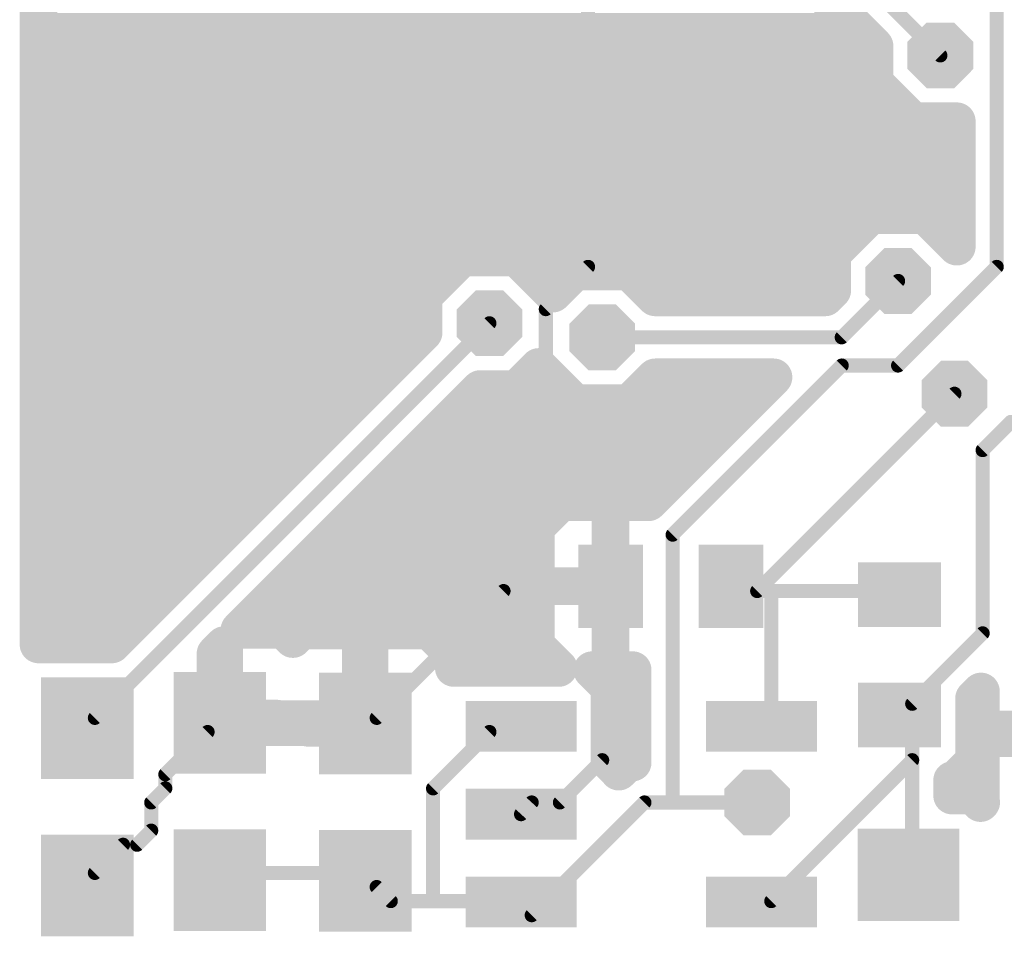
# Model space of a CAD drawing. Extents: x 0.3 to 47.5, y 0.3 to 27.7.
# Tile 1 of 12: x 0.3 to 10.9, y 0.4 to 10.3. Entities that reach past the tile are written whole.
import ezdxf

# ---------------------------------------------------------------- set-up
doc = ezdxf.new("R2010")
doc.units = 0
doc.layers.add('16', color=174, linetype='CONTINUOUS')
doc.layers.add('18', color=94, linetype='CONTINUOUS')

# ---------------------------------------------------------------- blocks, each defined once
blk = doc.blocks.new('RECT')
blk.add_solid([(-0.5, -0.5), (0.5, -0.5), (-0.5, 0.5), (0.5, 0.5)])
blk = doc.blocks.new('OCTAGONV')
at = {"const_width": 0.5}
blk.add_lwpolyline([(-0.25, -0.1036), (-0.25, 0.1036), (-0.1036, 0.25), (0.1036, 0.25), (0.25, 0.1036), (0.25, -0.1036), (0.1036, -0.25), (-0.1036, -0.25), (-0.25, -0.1036), (-0.25, 0.1036)], dxfattribs=at)

msp = doc.modelspace()

# ---------------------------------------------------------------- linework, layer by layer
at = {"layer": '16'}
for points, const_width in [([(6.4008, 7.62), (6.4008, 16.1544)], 0.1524), ([(10.2108, 9.906), (6.7056, 13.4112)], 0.1524), ([(6.4571, 13.0491), (9.4996, 10.0065)], 0.4064), ([(10.8204, 7.62), (10.8204, 11.43)], 0.1524), ([(0.4571, 3.5371), (0.4571, 10.5428)], 0.4064), ([(0.4571, 10.16), (9.3461, 10.16)], 0.4064), ([(9.4996, 10.0065), (9.4996, 9.6114)], 0.4064), ([(0.4571, 9.7536), (9.4996, 9.7536)], 0.4064), ([(9.4996, 9.6114), (9.9162, 9.1948)], 0.4064), ([(0.4571, 9.3472), (9.7638, 9.3472)], 0.4064), ([(9.9162, 9.1948), (10.3886, 9.1948)], 0.4064), ([(10.3886, 9.1948), (10.3886, 7.8381)], 0.4064), ([(0.4571, 8.9408), (10.3886, 8.9408)], 0.4064), ([(0.4571, 8.5344), (10.3886, 8.5344)], 0.4064), ([(0.4571, 8.128), (9.4083, 8.128)], 0.4064), ([(9.459, 8.1787), (9.0424, 7.7621)], 0.4064), ([(10.0481, 8.1787), (9.459, 8.1787)], 0.4064), ([(10.3886, 7.8381), (10.0481, 8.1787)], 0.4064), ([(10.0988, 8.128), (10.3886, 8.128)], 0.4064), ([(0.4571, 7.7216), (9.0424, 7.7216)], 0.4064), ([(5.0394, 7.7215), (4.6228, 7.3049)], 0.4064), ([(5.6285, 7.7215), (5.0394, 7.7215)], 0.4064), ([(6.0197, 7.3302), (5.6285, 7.7215)], 0.4064), ([(9.0424, 7.7621), (9.0424, 7.367)], 0.4064), ([(6.2586, 7.5691), (6.0197, 7.3302)], 0.4064), ([(5.9436, 7.1628), (6.4008, 7.62)], 0.1524), ([(6.8477, 7.5691), (6.2586, 7.5691)], 0.4064), ([(7.1271, 7.2897), (6.8477, 7.5691)], 0.4064), ([(9.7536, 6.5532), (10.8204, 7.62)], 0.1524), ([(9.0424, 7.367), (8.9651, 7.2897)], 0.4064), ([(0.4571, 7.3152), (4.6331, 7.3152)], 0.4064), ([(4.6228, 7.3049), (4.6228, 6.9098)], 0.4064), ([(7.1016, 7.3152), (8.9906, 7.3152)], 0.4064), ([(8.9651, 7.2897), (7.1271, 7.2897)], 0.4064), ([(9.144, 6.858), (9.7536, 7.4676)], 0.1524), ([(5.9436, 4.1148), (5.9436, 7.1628)], 0.1524), ([(0.4571, 6.9088), (4.6218, 6.9088)], 0.4064), ([(1.0668, 2.7432), (5.334, 7.0104)], 0.1524), ([(4.6228, 6.9098), (1.2501, 3.5371)], 0.4064), ([(6.5532, 6.858), (9.144, 6.858)], 0.1524), ([(5.6285, 6.2992), (5.8673, 6.5381)], 0.4064), ([(5.8673, 6.5381), (6.2586, 6.1468)], 0.4064), ([(0.4571, 6.5024), (4.2154, 6.5024)], 0.4064), ([(5.8316, 6.5024), (5.903, 6.5024)], 0.4064), ([(6.8477, 6.1468), (7.1271, 6.4262)], 0.4064), ([(8.4065, 6.4262), (7.0542, 5.074)], 0.4064), ([(7.1271, 6.4262), (8.4065, 6.4262)], 0.4064), ([(7.3152, 4.7244), (9.144, 6.5532)], 0.1524), ([(9.144, 6.5532), (9.7536, 6.5532)], 0.1524), ([(2.6303, 3.6962), (5.2334, 6.2992)], 0.4064), ([(5.2334, 6.2992), (5.6285, 6.2992)], 0.4064), ([(0.4571, 6.096), (3.809, 6.096)], 0.4064), ([(5.0301, 6.096), (8.0763, 6.096)], 0.4064), ([(6.2586, 6.1468), (6.8477, 6.1468)], 0.4064), ([(8.2296, 4.1148), (10.3632, 6.2484)], 0.1524), ([(10.668, 5.6388), (10.9728, 5.9436)], 0.1524), ([(10.9728, 5.9436), (11.2776, 5.9436)], 0.1524), ([(0.4571, 5.6896), (3.4026, 5.6896)], 0.4064), ([(4.6237, 5.6896), (7.6699, 5.6896)], 0.4064), ([(10.668, 3.6576), (10.668, 5.6388)], 0.1524), ([(0.4571, 5.2832), (2.9962, 5.2832)], 0.4064), ([(4.2173, 5.2832), (7.2635, 5.2832)], 0.4064), ([(6.1056, 5.074), (5.8378, 4.8062)], 0.4064), ([(6.6444, 5.074), (6.1056, 5.074)], 0.4064), ([(6.6444, 4.1679), (6.6444, 5.074)], 0.4064), ([(6.6454, 5.074), (6.6454, 4.1679)], 0.4064), ([(7.0542, 5.074), (6.6454, 5.074)], 0.4064), ([(0.4571, 4.8768), (2.5898, 4.8768)], 0.4064), ([(3.8109, 4.8768), (5.9084, 4.8768)], 0.4064), ([(5.8378, 4.8062), (5.8378, 4.1673)], 0.4064), ([(6.6444, 4.8768), (6.6454, 4.8768)], 0.4064), ([(7.3152, 1.8288), (7.3152, 4.7244)], 0.1524), ([(0.4571, 4.4704), (2.1834, 4.4704)], 0.4064), ([(3.4045, 4.4704), (5.8378, 4.4704)], 0.4064), ([(6.6444, 4.4704), (6.6454, 4.4704)], 0.4064), ([(5.8378, 4.1673), (6.6439, 4.1673)], 0.4064), ([(6.6439, 4.1663), (5.8378, 4.1663)], 0.4064), ([(5.8378, 4.1663), (5.8378, 3.5275)], 0.4064), ([(6.6439, 4.1673), (6.6439, 4.1663)], 0.4064), ([(6.6454, 4.1679), (6.6444, 4.1679)], 0.4064), ([(6.6444, 3.2597), (6.6444, 4.1658)], 0.4064), ([(6.6444, 4.1658), (6.6454, 4.1658)], 0.4064), ([(6.6454, 4.1658), (6.6454, 3.2597)], 0.4064), ([(0.4571, 4.064), (1.777, 4.064)], 0.4064), ([(2.9981, 4.064), (5.8378, 4.064)], 0.4064), ([(6.6444, 4.064), (6.6454, 4.064)], 0.4064), ([(4.1148, 2.7432), (5.4864, 4.1148)], 0.1524), ([(5.4864, 4.1148), (5.6388, 4.1148)], 0.1524), ([(5.6388, 4.1148), (5.9436, 4.1148)], 0.1524), ([(5.9436, 4.1148), (6.5532, 4.1148)], 0.1524), ([(6.5532, 4.1148), (6.645, 4.1669)], 0.1524), ([(6.5532, 4.1148), (6.5532, 2.286)], 0.1524), ([(7.945, 4.1669), (8.0772, 4.1148)], 0.1524), ([(7.945, 4.1669), (8.2296, 4.1148)], 0.1524), ([(8.0772, 4.1148), (8.2296, 4.1148)], 0.1524), ([(8.2296, 4.1148), (8.382, 4.1148)], 0.1524), ([(8.382, 4.1148), (9.7536, 4.1148)], 0.1524), ([(8.382, 4.1148), (8.382, 2.7432)], 0.1524), ([(9.7536, 4.1148), (9.7692, 4.0757)], 0.1524), ([(0.4571, 3.6576), (1.3706, 3.6576)], 0.4064), ([(3.1075, 3.6962), (2.6303, 3.6962)], 0.4064), ([(3.2083, 3.5953), (3.1075, 3.6962)], 0.4064), ([(3.1461, 3.6576), (3.2706, 3.6576)], 0.4064), ([(3.3021, 3.6892), (3.2083, 3.5953)], 0.4064), ([(3.9445, 3.6892), (3.3021, 3.6892)], 0.4064), ([(3.9445, 2.7295), (3.9445, 3.6892)], 0.4064), ([(3.9445, 3.6576), (4.0383, 3.6576)], 0.4064), ([(4.6808, 3.6892), (4.0383, 3.6892)], 0.4064), ([(4.0383, 3.6892), (4.0383, 2.7295)], 0.4064), ([(4.9486, 3.4214), (4.6808, 3.6892)], 0.4064), ([(4.7124, 3.6576), (5.8378, 3.6576)], 0.4064), ([(6.6444, 3.6576), (6.6454, 3.6576)], 0.4064), ([(1.2501, 3.5371), (0.4571, 3.5371)], 0.4064), ([(2.3712, 3.437), (2.465, 3.5309)], 0.4064), ([(2.465, 3.5309), (2.465, 2.7365)], 0.4064), ([(5.8378, 3.5275), (6.0828, 3.2826)], 0.4064), ([(9.906, 2.8956), (10.668, 3.6576)], 0.1524), ([(2.3712, 2.7365), (2.3712, 3.437)], 0.4064), ([(4.9486, 3.2826), (4.9486, 3.4214)], 0.4064), ([(2.3712, 3.2512), (2.465, 3.2512)], 0.4064), ([(3.9445, 3.2512), (4.0383, 3.2512)], 0.4064), ([(6.0828, 3.2826), (4.9486, 3.2826)], 0.4064), ([(6.6311, 3.0744), (6.4457, 3.2597)], 0.4064), ([(6.4457, 3.2597), (6.6444, 3.2597)], 0.4064), ([(6.4543, 3.2512), (6.8834, 3.2512)], 0.4064), ([(6.6454, 3.2597), (6.8834, 3.2597)], 0.4064), ([(6.8834, 3.2597), (6.8834, 2.2605)], 0.4064), ([(6.6311, 2.268), (6.6311, 3.0744)], 0.4064), ([(10.5747, 2.9538), (10.65, 3.0291)], 0.4064), ([(10.65, 3.0291), (10.65, 2.619)], 0.4064), ([(10.5747, 2.2783), (10.5747, 2.9538)], 0.4064), ([(2.3712, 2.8448), (2.465, 2.8448)], 0.4064), ([(3.9445, 2.8448), (4.0383, 2.8448)], 0.4064), ([(6.6311, 2.8448), (6.8834, 2.8448)], 0.4064), ([(10.5747, 2.8448), (10.65, 2.8448)], 0.4064), ([(2.465, 2.7365), (2.3712, 2.7365)], 0.4064), ([(2.4656, 2.6421), (2.4656, 2.7359)], 0.4064), ([(2.4656, 2.7359), (3.0343, 2.7359)], 0.4064), ([(3.0343, 2.7359), (3.0343, 2.7289)], 0.4064), ([(3.0343, 2.7289), (3.944, 2.7289)], 0.4064), ([(3.944, 2.7289), (3.944, 2.6351)], 0.4064), ([(4.0383, 2.7295), (3.9445, 2.7295)], 0.4064), ([(9.7692, 2.7757), (9.906, 2.8956)], 0.1524), ([(0.9852, 2.6316), (1.0668, 2.7432)], 0.1524), ([(3.3753, 2.6421), (2.4656, 2.6421)], 0.4064), ([(2.4182, 2.6891), (2.4384, 2.7432)], 0.1524), ([(2.4384, 2.7432), (3.9624, 2.7432)], 0.1524), ([(3.3753, 2.6351), (3.3753, 2.6421)], 0.4064), ([(3.944, 2.6351), (3.3753, 2.6351)], 0.4064), ([(3.9624, 2.7432), (3.9915, 2.6821)], 0.1524), ([(3.9915, 2.6821), (4.1148, 2.7432)], 0.1524), ([(8.382, 2.7432), (8.2758, 2.6521)], 0.1524), ([(9.906, 2.7432), (9.7692, 2.7757)], 0.1524), ([(9.906, 2.286), (9.906, 2.7432)], 0.1524), ([(10.65, 2.619), (11.5597, 2.619)], 0.4064), ([(1.8288, 2.1336), (2.286, 2.5908)], 0.1524), ([(2.286, 2.5908), (2.4182, 2.6891)], 0.1524), ([(4.7244, 1.9812), (5.334, 2.5908)], 0.1524), ([(5.334, 2.5908), (5.6388, 2.5908)], 0.1524), ([(5.6388, 2.5908), (5.6756, 2.6521)], 0.1524), ([(11.5597, 2.5252), (10.65, 2.5252)], 0.4064), ([(10.65, 2.5252), (10.65, 1.8328)], 0.4064), ([(6.6311, 2.4384), (6.8834, 2.4384)], 0.4064), ([(10.5747, 2.4384), (10.65, 2.4384)], 0.4064), ([(6.7327, 2.1664), (6.6311, 2.268)], 0.4064), ([(6.8315, 2.2605), (6.7327, 2.1616)], 0.4064), ([(6.8834, 2.2605), (6.8315, 2.2605)], 0.4064), ([(10.3665, 2.0701), (10.5747, 2.2783)], 0.4064), ([(6.5532, 2.286), (6.096, 1.8288)], 0.1524), ([(6.7327, 2.1616), (6.7327, 2.1664)], 0.4064), ([(9.906, 2.286), (8.382, 0.762)], 0.1524), ([(9.906, 1.0668), (9.906, 2.286)], 0.1524), ([(10.3377, 1.9027), (10.3377, 2.0701)], 0.4064), ([(10.3377, 2.0701), (10.3665, 2.0701)], 0.4064), ([(1.8288, 1.9812), (1.8288, 2.1336)], 0.1524), ([(10.3377, 2.032), (10.65, 2.032)], 0.4064), ([(1.6764, 1.8288), (1.8288, 1.9812)], 0.1524), ([(4.7244, 0.762), (4.7244, 1.9812)], 0.1524), ([(10.5636, 1.9027), (10.3377, 1.9027)], 0.4064), ([(10.6444, 1.8218), (10.5636, 1.9027)], 0.4064), ([(10.6528, 1.8301), (10.6444, 1.8218)], 0.4064), ([(10.65, 1.8328), (10.6528, 1.8301)], 0.4064), ([(1.6764, 1.524), (1.6764, 1.8288)], 0.1524), ([(5.7912, 1.8288), (5.6756, 1.7021)], 0.1524), ([(6.096, 1.8288), (5.7912, 1.8288)], 0.1524), ([(5.7912, 0.6096), (7.0104, 1.8288)], 0.1524), ([(7.0104, 1.8288), (7.3152, 1.8288)], 0.1524), ([(7.3152, 1.8288), (8.2296, 1.8288)], 0.1524), ([(1.524, 1.3716), (1.6764, 1.524)], 0.1524), ([(1.0668, 1.0668), (1.3716, 1.3716)], 0.1524), ([(1.3716, 1.3716), (1.524, 1.3716)], 0.1524), ([(0.9852, 0.9316), (1.0668, 1.0668)], 0.1524), ([(2.4182, 0.9891), (2.4384, 1.0668)], 0.1524), ([(2.4384, 1.0668), (3.9624, 1.0668)], 0.1524), ([(3.9624, 1.0668), (3.9915, 0.9821)], 0.1524), ([(9.8663, 1.0472), (9.906, 1.0668)], 0.1524), ([(3.9915, 0.9821), (4.1148, 0.9144)], 0.1524), ([(4.1148, 0.9144), (4.2672, 0.762)], 0.1524), ([(4.2672, 0.762), (4.7244, 0.762)], 0.1524), ([(4.7244, 0.762), (5.6388, 0.762)], 0.1524), ([(5.6388, 0.762), (5.6756, 0.7521)], 0.1524), ([(5.6756, 0.7521), (5.7912, 0.6096)], 0.1524), ([(8.382, 0.762), (8.2758, 0.7521)], 0.1524)]:
    msp.add_lwpolyline(points, dxfattribs=dict(at, const_width=const_width))
for points, const_width in [([(0.4571, 10.2616, 1), (0.4571, 10.0584)], 0.2032), ([(9.3461, 10.0584, 1), (9.3461, 10.2616)], 0.2032), ([(9.6012, 10.0065, 1), (9.398, 10.0065)], 0.2032), ([(9.4278, 9.9347, 1), (9.5714, 10.0783)], 0.2032), ([(0.4571, 9.8552, 1), (0.4571, 9.652)], 0.2032), ([(9.4996, 9.652, 1), (9.4996, 9.8552)], 0.2032), ([(10.1839, 9.8791, 1), (10.2377, 9.9329)], 0.0762), ([(9.5714, 9.6832, 1), (9.4278, 9.5396)], 0.2032), ([(9.398, 9.6114, 1), (9.6012, 9.6114)], 0.2032), ([(0.4571, 9.4488, 1), (0.4571, 9.2456)], 0.2032), ([(9.7638, 9.2456, 1), (9.7638, 9.4488)], 0.2032), ([(9.9162, 9.2964, 1), (9.9162, 9.0932)], 0.2032), ([(10.4902, 9.1948, 1), (10.287, 9.1948)], 0.2032), ([(10.3886, 9.0932, 1), (10.3886, 9.2964)], 0.2032), ([(9.8444, 9.123, 1), (9.988, 9.2666)], 0.2032), ([(0.4571, 9.0424, 1), (0.4571, 8.8392)], 0.2032), ([(10.3886, 8.8392, 1), (10.3886, 9.0424)], 0.2032), ([(0.4571, 8.636, 1), (0.4571, 8.4328)], 0.2032), ([(10.3886, 8.4328, 1), (10.3886, 8.636)], 0.2032), ([(0.4571, 8.2296, 1), (0.4571, 8.0264)], 0.2032), ([(9.459, 8.2803, 1), (9.459, 8.0771)], 0.2032), ([(9.5308, 8.1069, 1), (9.3872, 8.2505)], 0.2032), ([(9.4083, 8.0264, 1), (9.4083, 8.2296)], 0.2032), ([(10.12, 8.2505, 1), (9.9762, 8.1069)], 0.2032), ([(10.0988, 8.2296, 1), (10.0988, 8.0264)], 0.2032), ([(10.0481, 8.0771, 1), (10.0481, 8.2803)], 0.2032), ([(10.3886, 8.0264, 1), (10.3886, 8.2296)], 0.2032), ([(10.3167, 7.7663, 1), (10.4605, 7.9099)], 0.2032), ([(0.4571, 7.8232, 1), (0.4571, 7.62)], 0.2032), ([(5.0394, 7.8231, 1), (5.0394, 7.6199)], 0.2032), ([(5.1112, 7.6497, 1), (4.9676, 7.7933)], 0.2032), ([(5.7004, 7.7933, 1), (5.5566, 7.6497)], 0.2032), ([(5.6285, 7.6199, 1), (5.6285, 7.8231)], 0.2032), ([(9.144, 7.7621, 1), (8.9408, 7.7621)], 0.2032), ([(8.9706, 7.8339, 1), (9.1142, 7.6903)], 0.2032), ([(9.0424, 7.62, 1), (9.0424, 7.8232)], 0.2032), ([(10.287, 7.8381, 1), (10.4902, 7.8381)], 0.2032), ([(6.2586, 7.6707, 1), (6.2586, 7.4675)], 0.2032), ([(6.3304, 7.4973, 1), (6.1868, 7.6409)], 0.2032), ([(6.4277, 7.5931, 1), (6.3739, 7.6469)], 0.0762), ([(6.9195, 7.6409, 1), (6.7759, 7.4973)], 0.2032), ([(6.8477, 7.4675, 1), (6.8477, 7.6707)], 0.2032), ([(10.8473, 7.5931, 1), (10.7935, 7.6469)], 0.0762), ([(6.3627, 7.62, 1), (6.4389, 7.62)], 0.0762), ([(9.1142, 7.2952, 1), (8.9706, 7.4388)], 0.2032), ([(10.7823, 7.62, 1), (10.8585, 7.62)], 0.0762), ([(0.4571, 7.4168, 1), (0.4571, 7.2136)], 0.2032), ([(4.7244, 7.3049, 1), (4.5212, 7.3049)], 0.2032), ([(4.551, 7.3767, 1), (4.6946, 7.2331)], 0.2032), ([(4.6331, 7.2136, 1), (4.6331, 7.4168)], 0.2032), ([(5.9479, 7.402, 1), (6.0915, 7.2584)], 0.2032), ([(5.9478, 7.2584, 1), (6.0916, 7.402)], 0.2032), ([(7.1016, 7.4168, 1), (7.1016, 7.2136)], 0.2032), ([(7.1271, 7.3913, 1), (7.1271, 7.1881)], 0.2032), ([(7.0553, 7.2179, 1), (7.1989, 7.3615)], 0.2032), ([(8.8933, 7.3615, 1), (9.0369, 7.2179)], 0.2032), ([(8.9408, 7.367, 1), (9.144, 7.367)], 0.2032), ([(8.9651, 7.1881, 1), (8.9651, 7.3913)], 0.2032), ([(8.9906, 7.2136, 1), (8.9906, 7.4168)], 0.2032), ([(9.7805, 7.4407, 1), (9.7267, 7.4945)], 0.0762), ([(5.9817, 7.1628, 1), (5.9055, 7.1628)], 0.0762), ([(5.9167, 7.1897, 1), (5.9705, 7.1359)], 0.0762), ([(0.4571, 7.0104, 1), (0.4571, 6.8072)], 0.2032), ([(4.6946, 6.838, 1), (4.551, 6.9816)], 0.2032), ([(4.6218, 6.8072, 1), (4.6218, 7.0104)], 0.2032), ([(5.3609, 6.9835, 1), (5.3071, 7.0373)], 0.0762), ([(4.5212, 6.9098, 1), (4.7244, 6.9098)], 0.2032), ([(6.5532, 6.8961, 1), (6.5532, 6.8199)], 0.0762), ([(9.1171, 6.8849, 1), (9.1709, 6.8311)], 0.0762), ([(9.144, 6.8199, 1), (9.144, 6.8961)], 0.0762), ([(5.9391, 6.6099, 1), (5.7955, 6.4663)], 0.2032), ([(5.9392, 6.4663, 1), (5.7954, 6.6099)], 0.2032), ([(0.4571, 6.604, 1), (0.4571, 6.4008)], 0.2032), ([(4.2154, 6.4008, 1), (4.2154, 6.604)], 0.2032), ([(5.8316, 6.604, 1), (5.8316, 6.4008)], 0.2032), ([(5.903, 6.4008, 1), (5.903, 6.604)], 0.2032), ([(7.1271, 6.5278, 1), (7.1271, 6.3246)], 0.2032), ([(7.1989, 6.3544, 1), (7.0553, 6.498)], 0.2032), ([(8.4783, 6.3544, 1), (8.3347, 6.498)], 0.2032), ([(8.4065, 6.3246, 1), (8.4065, 6.5278)], 0.2032), ([(9.144, 6.5913, 1), (9.144, 6.5151)], 0.0762), ([(9.1709, 6.5263, 1), (9.1171, 6.5801)], 0.0762), ([(9.7267, 6.5801, 1), (9.7805, 6.5263)], 0.0762), ([(9.7536, 6.5151, 1), (9.7536, 6.5913)], 0.0762), ([(5.2334, 6.4008, 1), (5.2334, 6.1976)], 0.2032), ([(5.3052, 6.2274, 1), (5.1616, 6.371)], 0.2032), ([(5.6285, 6.1976, 1), (5.6285, 6.4008)], 0.2032), ([(5.5566, 6.371, 1), (5.7004, 6.2274)], 0.2032), ([(0.4571, 6.1976, 1), (0.4571, 5.9944)], 0.2032), ([(3.809, 5.9944, 1), (3.809, 6.1976)], 0.2032), ([(5.0301, 6.1976, 1), (5.0301, 5.9944)], 0.2032), ([(6.2586, 6.2484, 1), (6.2586, 6.0452)], 0.2032), ([(6.1868, 6.075, 1), (6.3304, 6.2186)], 0.2032), ([(6.7759, 6.2186, 1), (6.9195, 6.075)], 0.2032), ([(6.8477, 6.0452, 1), (6.8477, 6.2484)], 0.2032), ([(8.0763, 5.9944, 1), (8.0763, 6.1976)], 0.2032), ([(10.3901, 6.2215, 1), (10.3363, 6.2753)], 0.0762), ([(10.9728, 5.9817, 1), (10.9728, 5.9055)], 0.0762), ([(0.4571, 5.7912, 1), (0.4571, 5.588)], 0.2032), ([(3.4026, 5.588, 1), (3.4026, 5.7912)], 0.2032), ([(4.6237, 5.7912, 1), (4.6237, 5.588)], 0.2032), ([(7.6699, 5.588, 1), (7.6699, 5.7912)], 0.2032), ([(10.7061, 5.6388, 1), (10.6299, 5.6388)], 0.0762), ([(10.6411, 5.6657, 1), (10.6949, 5.6119)], 0.0762), ([(0.4571, 5.3848, 1), (0.4571, 5.1816)], 0.2032), ([(2.9962, 5.1816, 1), (2.9962, 5.3848)], 0.2032), ([(4.2173, 5.3848, 1), (4.2173, 5.1816)], 0.2032), ([(7.2635, 5.1816, 1), (7.2635, 5.3848)], 0.2032), ([(6.1056, 5.1756, 1), (6.1056, 4.9724)], 0.2032), ([(6.1774, 5.0022, 1), (6.0338, 5.1458)], 0.2032), ([(6.746, 5.074, 1), (6.5428, 5.074)], 0.2032), ([(6.747, 5.074, 1), (6.5438, 5.074)], 0.2032), ([(6.6454, 5.1756, 1), (6.6454, 4.9724)], 0.2032), ([(6.6444, 4.9724, 1), (6.6444, 5.1756)], 0.2032), ([(6.9824, 5.1458, 1), (7.126, 5.0022)], 0.2032), ([(7.0542, 4.9724, 1), (7.0542, 5.1756)], 0.2032), ([(0.4571, 4.9784, 1), (0.4571, 4.7752)], 0.2032), ([(2.5898, 4.7752, 1), (2.5898, 4.9784)], 0.2032), ([(3.8109, 4.9784, 1), (3.8109, 4.7752)], 0.2032), ([(5.9394, 4.8062, 1), (5.7362, 4.8062)], 0.2032), ([(5.9084, 4.7752, 1), (5.9084, 4.9784)], 0.2032), ([(6.6444, 4.9784, 1), (6.6444, 4.7752)], 0.2032), ([(6.6454, 4.7752, 1), (6.6454, 4.9784)], 0.2032), ([(5.766, 4.878, 1), (5.9096, 4.7344)], 0.2032), ([(7.3533, 4.7244, 1), (7.2771, 4.7244)], 0.0762), ([(7.2883, 4.7513, 1), (7.3421, 4.6975)], 0.0762), ([(0.4571, 4.572, 1), (0.4571, 4.3688)], 0.2032), ([(2.1834, 4.3688, 1), (2.1834, 4.572)], 0.2032), ([(3.4045, 4.572, 1), (3.4045, 4.3688)], 0.2032), ([(5.8378, 4.3688, 1), (5.8378, 4.572)], 0.2032), ([(6.6444, 4.572, 1), (6.6444, 4.3688)], 0.2032), ([(6.6454, 4.3688, 1), (6.6454, 4.572)], 0.2032), ([(5.8378, 4.2689, 1), (5.8378, 4.0657)], 0.2032), ([(5.8378, 4.2679, 1), (5.8378, 4.0647)], 0.2032), ([(5.9394, 4.1663, 1), (5.7362, 4.1663)], 0.2032), ([(6.7455, 4.1673, 1), (6.5423, 4.1673)], 0.2032), ([(6.6444, 4.2695, 1), (6.6444, 4.0663)], 0.2032), ([(6.746, 4.1658, 1), (6.5428, 4.1658)], 0.2032), ([(6.6444, 4.2674, 1), (6.6444, 4.0642)], 0.2032), ([(6.747, 4.1658, 1), (6.5438, 4.1658)], 0.2032), ([(6.6439, 4.0657, 1), (6.6439, 4.2689)], 0.2032), ([(6.6439, 4.0647, 1), (6.6439, 4.2679)], 0.2032), ([(6.6454, 4.0663, 1), (6.6454, 4.2695)], 0.2032), ([(6.6454, 4.0642, 1), (6.6454, 4.2674)], 0.2032), ([(0.4571, 4.1656, 1), (0.4571, 3.9624)], 0.2032), ([(1.777, 3.9624, 1), (1.777, 4.1656)], 0.2032), ([(2.9981, 4.1656, 1), (2.9981, 3.9624)], 0.2032), ([(5.7362, 4.1673, 1), (5.9394, 4.1673)], 0.2032), ([(5.8378, 3.9624, 1), (5.8378, 4.1656)], 0.2032), ([(6.5423, 4.1663, 1), (6.7455, 4.1663)], 0.2032), ([(6.5428, 4.1679, 1), (6.746, 4.1679)], 0.2032), ([(6.6444, 4.1656, 1), (6.6444, 3.9624)], 0.2032), ([(6.5438, 4.1679, 1), (6.747, 4.1679)], 0.2032), ([(6.6454, 3.9624, 1), (6.6454, 4.1656)], 0.2032), ([(5.4864, 4.1529, 1), (5.4864, 4.0767)], 0.0762), ([(5.5133, 4.0879, 1), (5.4595, 4.1417)], 0.0762), ([(5.6388, 4.1529, 1), (5.6388, 4.0767)], 0.0762), ([(5.6388, 4.0767, 1), (5.6388, 4.1529)], 0.0762), ([(5.9436, 4.1529, 1), (5.9436, 4.0767)], 0.0762), ([(5.9055, 4.1148, 1), (5.9817, 4.1148)], 0.0762), ([(5.9436, 4.0767, 1), (5.9436, 4.1529)], 0.0762), ([(6.5913, 4.1148, 1), (6.5151, 4.1148)], 0.0762), ([(6.5344, 4.1479, 1), (6.572, 4.0817)], 0.0762), ([(6.5532, 4.0767, 1), (6.5532, 4.1529)], 0.0762), ([(6.6638, 4.1338, 1), (6.6262, 4.2)], 0.0762), ([(7.959, 4.2023, 1), (7.931, 4.1315)], 0.0762), ([(7.9519, 4.2044, 1), (7.9381, 4.1294)], 0.0762), ([(8.0772, 4.1529, 1), (8.0772, 4.0767)], 0.0762), ([(8.0632, 4.0794, 1), (8.0912, 4.1502)], 0.0762), ([(8.2296, 4.1529, 1), (8.2296, 4.0767)], 0.0762), ([(8.2027, 4.1417, 1), (8.2565, 4.0879)], 0.0762), ([(8.2227, 4.0773, 1), (8.2365, 4.1523)], 0.0762), ([(8.2296, 4.0767, 1), (8.2296, 4.1529)], 0.0762), ([(8.382, 4.1529, 1), (8.382, 4.0767)], 0.0762), ([(8.4201, 4.1148, 1), (8.3439, 4.1148)], 0.0762), ([(8.382, 4.0767, 1), (8.382, 4.1529)], 0.0762), ([(9.789, 4.1289, 1), (9.7182, 4.1007)], 0.0762), ([(9.7536, 4.0767, 1), (9.7536, 4.1529)], 0.0762), ([(9.7338, 4.0616, 1), (9.8046, 4.0898)], 0.0762), ([(0.4571, 3.7592, 1), (0.4571, 3.556)], 0.2032), ([(1.3706, 3.556, 1), (1.3706, 3.7592)], 0.2032), ([(2.6303, 3.7978, 1), (2.6303, 3.5946)], 0.2032), ([(2.5585, 3.768, 1), (2.7021, 3.6244)], 0.2032), ([(3.1794, 3.768, 1), (3.0356, 3.6244)], 0.2032), ([(3.1461, 3.7592, 1), (3.1461, 3.556)], 0.2032), ([(3.1075, 3.5946, 1), (3.1075, 3.7978)], 0.2032), ([(3.3021, 3.7908, 1), (3.3021, 3.5876)], 0.2032), ([(3.374, 3.6174, 1), (3.2302, 3.761)], 0.2032), ([(3.2706, 3.556, 1), (3.2706, 3.7592)], 0.2032), ([(4.0461, 3.6892, 1), (3.8429, 3.6892)], 0.2032), ([(3.9445, 3.7592, 1), (3.9445, 3.556)], 0.2032), ([(4.0383, 3.7908, 1), (4.0383, 3.5876)], 0.2032), ([(4.1399, 3.6892, 1), (3.9367, 3.6892)], 0.2032), ([(3.9445, 3.5876, 1), (3.9445, 3.7908)], 0.2032), ([(4.0383, 3.556, 1), (4.0383, 3.7592)], 0.2032), ([(4.7526, 3.761, 1), (4.609, 3.6174)], 0.2032), ([(4.7124, 3.7592, 1), (4.7124, 3.556)], 0.2032), ([(4.6808, 3.5876, 1), (4.6808, 3.7908)], 0.2032), ([(5.8378, 3.556, 1), (5.8378, 3.7592)], 0.2032), ([(6.6444, 3.7592, 1), (6.6444, 3.556)], 0.2032), ([(6.6454, 3.556, 1), (6.6454, 3.7592)], 0.2032), ([(0.4571, 3.6387, 1), (0.4571, 3.4355)], 0.2032), ([(1.2501, 3.4355, 1), (1.2501, 3.6387)], 0.2032), ([(2.5666, 3.5309, 1), (2.3634, 3.5309)], 0.2032), ([(2.5369, 3.4591, 1), (2.3931, 3.6027)], 0.2032), ([(3.1364, 3.6671, 1), (3.2802, 3.5235)], 0.2032), ([(3.1364, 3.5235, 1), (3.2802, 3.6671)], 0.2032), ([(5.9096, 3.5994, 1), (5.766, 3.4556)], 0.2032), ([(10.6949, 3.6307, 1), (10.6411, 3.6845)], 0.0762), ([(0.3555, 3.5371, 1), (0.5587, 3.5371)], 0.2032), ([(1.1783, 3.6089, 1), (1.3219, 3.4653)], 0.2032), ([(2.4728, 3.437, 1), (2.2696, 3.437)], 0.2032), ([(5.0502, 3.4214, 1), (4.847, 3.4214)], 0.2032), ([(5.7362, 3.5275, 1), (5.9394, 3.5275)], 0.2032), ([(10.6299, 3.6576, 1), (10.7061, 3.6576)], 0.0762), ([(2.2993, 3.5088, 1), (2.4431, 3.3652)], 0.2032), ([(4.8768, 3.3496, 1), (5.0204, 3.4932)], 0.2032), ([(2.3712, 3.3528, 1), (2.3712, 3.1496)], 0.2032), ([(2.465, 3.1496, 1), (2.465, 3.3528)], 0.2032), ([(3.9445, 3.3528, 1), (3.9445, 3.1496)], 0.2032), ([(4.0383, 3.1496, 1), (4.0383, 3.3528)], 0.2032), ([(4.9486, 3.3842, 1), (4.9486, 3.181)], 0.2032), ([(6.011, 3.2107, 1), (6.1546, 3.3545)], 0.2032), ([(6.0828, 3.181, 1), (6.0828, 3.3842)], 0.2032), ([(6.5175, 3.3316, 1), (6.3739, 3.1878)], 0.2032), ([(6.4457, 3.3613, 1), (6.4457, 3.1581)], 0.2032), ([(6.4543, 3.3528, 1), (6.4543, 3.1496)], 0.2032), ([(6.6454, 3.3613, 1), (6.6454, 3.1581)], 0.2032), ([(6.6444, 3.1581, 1), (6.6444, 3.3613)], 0.2032), ([(6.985, 3.2597, 1), (6.7818, 3.2597)], 0.2032), ([(6.8834, 3.1581, 1), (6.8834, 3.3613)], 0.2032), ([(6.8834, 3.1496, 1), (6.8834, 3.3528)], 0.2032), ([(4.847, 3.2826, 1), (5.0502, 3.2826)], 0.2032), ([(6.5428, 3.2597, 1), (6.746, 3.2597)], 0.2032), ([(6.5438, 3.2597, 1), (6.747, 3.2597)], 0.2032), ([(6.7327, 3.0744, 1), (6.5295, 3.0744)], 0.2032), ([(6.5593, 3.0025, 1), (6.7029, 3.1463)], 0.2032), ([(10.7516, 3.0291, 1), (10.5484, 3.0291)], 0.2032), ([(10.7218, 2.9573, 1), (10.5782, 3.1009)], 0.2032), ([(10.6763, 2.9538, 1), (10.4731, 2.9538)], 0.2032), ([(10.5029, 3.0256, 1), (10.6465, 2.882)], 0.2032), ([(2.3712, 2.9464, 1), (2.3712, 2.7432)], 0.2032), ([(2.465, 2.7432, 1), (2.465, 2.9464)], 0.2032), ([(3.9445, 2.9464, 1), (3.9445, 2.7432)], 0.2032), ([(4.0383, 2.7432, 1), (4.0383, 2.9464)], 0.2032), ([(6.6311, 2.9464, 1), (6.6311, 2.7432)], 0.2032), ([(6.8834, 2.7432, 1), (6.8834, 2.9464)], 0.2032), ([(10.5747, 2.9464, 1), (10.5747, 2.7432)], 0.2032), ([(10.65, 2.7432, 1), (10.65, 2.9464)], 0.2032), ([(2.3712, 2.8381, 1), (2.3712, 2.6349)], 0.2032), ([(2.5672, 2.7359, 1), (2.364, 2.7359)], 0.2032), ([(2.4656, 2.8375, 1), (2.4656, 2.6343)], 0.2032), ([(2.465, 2.6349, 1), (2.465, 2.8381)], 0.2032), ([(3.1359, 2.7359, 1), (2.9327, 2.7359)], 0.2032), ([(3.0343, 2.8305, 1), (3.0343, 2.6273)], 0.2032), ([(3.0343, 2.6343, 1), (3.0343, 2.8375)], 0.2032), ([(4.0456, 2.7289, 1), (3.8424, 2.7289)], 0.2032), ([(3.9445, 2.8311, 1), (3.9445, 2.6279)], 0.2032), ([(3.944, 2.6273, 1), (3.944, 2.8305)], 0.2032), ([(4.0383, 2.6279, 1), (4.0383, 2.8311)], 0.2032), ([(9.8791, 2.9225, 1), (9.9329, 2.8687)], 0.0762), ([(9.9311, 2.8669, 1), (9.8809, 2.9243)], 0.0762), ([(1.0399, 2.7701, 1), (1.0937, 2.7163)], 0.0762), ([(1.0976, 2.7207, 1), (1.036, 2.7657)], 0.0762), ([(2.2696, 2.7365, 1), (2.4728, 2.7365)], 0.2032), ([(2.3634, 2.7365, 1), (2.5666, 2.7365)], 0.2032), ([(2.4656, 2.7437, 1), (2.4656, 2.5405)], 0.2032), ([(2.4384, 2.7813, 1), (2.4384, 2.7051)], 0.0762), ([(2.4741, 2.7299, 1), (2.4027, 2.7565)], 0.0762), ([(2.9327, 2.7289, 1), (3.1359, 2.7289)], 0.2032), ([(3.4769, 2.6421, 1), (3.2737, 2.6421)], 0.2032), ([(3.3753, 2.7367, 1), (3.3753, 2.5335)], 0.2032), ([(3.3753, 2.5405, 1), (3.3753, 2.7437)], 0.2032), ([(3.8429, 2.7295, 1), (4.0461, 2.7295)], 0.2032), ([(3.9367, 2.7295, 1), (4.1399, 2.7295)], 0.2032), ([(3.944, 2.5335, 1), (3.944, 2.7367)], 0.2032), ([(3.9968, 2.7596, 1), (3.928, 2.7268)], 0.0762), ([(3.9624, 2.7051, 1), (3.9624, 2.7813)], 0.0762), ([(4.0879, 2.7701, 1), (4.1417, 2.7163)], 0.0762), ([(4.1317, 2.7091, 1), (4.0979, 2.7773)], 0.0762), ([(8.3439, 2.7432, 1), (8.4201, 2.7432)], 0.0762), ([(8.4068, 2.7143, 1), (8.3572, 2.7721)], 0.0762), ([(9.778, 2.8128, 1), (9.7604, 2.7386)], 0.0762), ([(9.7441, 2.8044, 1), (9.7943, 2.747)], 0.0762), ([(9.9441, 2.7432, 1), (9.8679, 2.7432)], 0.0762), ([(9.8972, 2.7061, 1), (9.9148, 2.7803)], 0.0762), ([(10.65, 2.7206, 1), (10.65, 2.5174)], 0.2032), ([(0.9544, 2.6541, 1), (1.016, 2.6091)], 0.0762), ([(2.3129, 2.5639, 1), (2.2591, 2.6177)], 0.0762), ([(2.364, 2.6421, 1), (2.5672, 2.6421)], 0.2032), ([(2.3825, 2.7024, 1), (2.4539, 2.6758)], 0.0762), ([(2.4409, 2.6585, 1), (2.3955, 2.7197)], 0.0762), ([(3.2737, 2.6351, 1), (3.4769, 2.6351)], 0.2032), ([(3.8424, 2.6351, 1), (4.0456, 2.6351)], 0.2032), ([(3.9746, 2.7162, 1), (4.0084, 2.648)], 0.0762), ([(3.9571, 2.6657, 1), (4.0259, 2.6985)], 0.0762), ([(5.334, 2.6289, 1), (5.334, 2.5527)], 0.0762), ([(5.3609, 2.5639, 1), (5.3071, 2.6177)], 0.0762), ([(5.6388, 2.5527, 1), (5.6388, 2.6289)], 0.0762), ([(5.7083, 2.6325, 1), (5.6429, 2.6717)], 0.0762), ([(8.251, 2.681, 1), (8.3006, 2.6232)], 0.0762), ([(10.65, 2.6268, 1), (10.65, 2.4236)], 0.2032), ([(10.7516, 2.5252, 1), (10.5484, 2.5252)], 0.2032), ([(10.5484, 2.619, 1), (10.7516, 2.619)], 0.2032), ([(2.2633, 2.6214, 1), (2.3087, 2.5602)], 0.0762), ([(5.6061, 2.6104, 1), (5.6715, 2.5712)], 0.0762), ([(6.6311, 2.54, 1), (6.6311, 2.3368)], 0.2032), ([(6.8834, 2.3368, 1), (6.8834, 2.54)], 0.2032), ([(10.5747, 2.54, 1), (10.5747, 2.3368)], 0.2032), ([(10.65, 2.3368, 1), (10.65, 2.54)], 0.2032), ([(6.7029, 2.3398, 1), (6.5593, 2.1962)], 0.2032), ([(6.8315, 2.3621, 1), (6.8315, 2.1589)], 0.2032), ([(6.9034, 2.1887, 1), (6.7596, 2.3323)], 0.2032), ([(6.8834, 2.1589, 1), (6.8834, 2.3621)], 0.2032), ([(10.6465, 2.2065, 1), (10.5029, 2.3501)], 0.2032), ([(6.5295, 2.268, 1), (6.7327, 2.268)], 0.2032), ([(6.5801, 2.2591, 1), (6.5263, 2.3129)], 0.0762), ([(6.8343, 2.1664, 1), (6.6311, 2.1664)], 0.2032), ([(6.7818, 2.2605, 1), (6.985, 2.2605)], 0.2032), ([(9.9441, 2.286, 1), (9.8679, 2.286)], 0.0762), ([(9.9329, 2.2591, 1), (9.8791, 2.3129)], 0.0762), ([(10.4731, 2.2783, 1), (10.6763, 2.2783)], 0.2032), ([(6.5151, 2.286, 1), (6.5913, 2.286)], 0.0762), ([(6.6608, 2.2334, 1), (6.8046, 2.0898)], 0.2032), ([(6.6311, 2.1616, 1), (6.8343, 2.1616)], 0.2032), ([(6.6609, 2.0946, 1), (6.8045, 2.2382)], 0.2032), ([(9.8679, 2.286, 1), (9.9441, 2.286)], 0.0762), ([(10.4393, 2.0701, 1), (10.2361, 2.0701)], 0.2032), ([(10.3377, 2.1717, 1), (10.3377, 1.9685)], 0.2032), ([(10.2947, 2.1419, 1), (10.4383, 1.9983)], 0.2032), ([(10.3665, 1.9685, 1), (10.3665, 2.1717)], 0.2032), ([(1.8669, 2.1336, 1), (1.7907, 2.1336)], 0.0762), ([(1.8019, 2.1605, 1), (1.8557, 2.1067)], 0.0762), ([(10.3377, 2.1336, 1), (10.3377, 1.9304)], 0.2032), ([(10.65, 1.9304, 1), (10.65, 2.1336)], 0.2032), ([(1.8557, 1.9543, 1), (1.8019, 2.0081)], 0.0762), ([(4.7625, 1.9812, 1), (4.6863, 1.9812)], 0.0762), ([(4.6975, 2.0081, 1), (4.7513, 1.9543)], 0.0762), ([(10.3377, 2.0043, 1), (10.3377, 1.8011)], 0.2032), ([(10.6355, 1.9745, 1), (10.4917, 1.8309)], 0.2032), ([(10.7205, 1.9059, 1), (10.5795, 1.7597)], 0.2032), ([(10.5636, 1.8011, 1), (10.5636, 2.0043)], 0.2032), ([(10.7242, 1.7578, 1), (10.5814, 1.9024)], 0.2032), ([(1.7907, 1.9812, 1), (1.8669, 1.9812)], 0.0762), ([(10.2361, 1.9027, 1), (10.4393, 1.9027)], 0.2032), ([(10.573, 1.8941, 1), (10.7158, 1.7495)], 0.2032), ([(10.5484, 1.8328, 1), (10.7516, 1.8328)], 0.2032), ([(10.5725, 1.75, 1), (10.7163, 1.8936)], 0.2032), ([(10.5823, 1.757, 1), (10.7233, 1.9032)], 0.2032), ([(1.7145, 1.8288, 1), (1.6383, 1.8288)], 0.0762), ([(1.6495, 1.8557, 1), (1.7033, 1.8019)], 0.0762), ([(5.7912, 1.8669, 1), (5.7912, 1.7907)], 0.0762), ([(5.8193, 1.8031, 1), (5.7631, 1.8545)], 0.0762), ([(6.0691, 1.8557, 1), (6.1229, 1.8019)], 0.0762), ([(6.096, 1.7907, 1), (6.096, 1.8669)], 0.0762), ([(7.0104, 1.8669, 1), (7.0104, 1.7907)], 0.0762), ([(7.0373, 1.8019, 1), (6.9835, 1.8557)], 0.0762), ([(7.3152, 1.8669, 1), (7.3152, 1.7907)], 0.0762), ([(7.2771, 1.8288, 1), (7.3533, 1.8288)], 0.0762), ([(7.3152, 1.7907, 1), (7.3152, 1.8669)], 0.0762), ([(8.2296, 1.7907, 1), (8.2296, 1.8669)], 0.0762), ([(5.6475, 1.7278, 1), (5.7037, 1.6764)], 0.0762), ([(1.7033, 1.4971, 1), (1.6495, 1.5509)], 0.0762), ([(1.6383, 1.524, 1), (1.7145, 1.524)], 0.0762), ([(1.3716, 1.4097, 1), (1.3716, 1.3335)], 0.0762), ([(1.3985, 1.3447, 1), (1.3447, 1.3985)], 0.0762), ([(1.4971, 1.3985, 1), (1.5509, 1.3447)], 0.0762), ([(1.524, 1.3335, 1), (1.524, 1.4097)], 0.0762), ([(1.0399, 1.0937, 1), (1.0937, 1.0399)], 0.0762), ([(1.0994, 1.0471, 1), (1.0342, 1.0865)], 0.0762), ([(2.4384, 1.1049, 1), (2.4384, 1.0287)], 0.0762), ([(2.4753, 1.0572, 1), (2.4015, 1.0764)], 0.0762), ([(3.9984, 1.0792, 1), (3.9264, 1.0544)], 0.0762), ([(3.9624, 1.0287, 1), (3.9624, 1.1049)], 0.0762), ([(9.8494, 1.0814, 1), (9.8832, 1.013)], 0.0762), ([(9.8679, 1.0668, 1), (9.9441, 1.0668)], 0.0762), ([(9.9229, 1.0326, 1), (9.8891, 1.101)], 0.0762), ([(0.9526, 0.9513, 1), (1.0178, 0.9119)], 0.0762), ([(2.3813, 0.9987, 1), (2.4551, 0.9795)], 0.0762), ([(4.0098, 1.0155, 1), (3.9732, 0.9487)], 0.0762), ([(3.9555, 0.9697, 1), (4.0275, 0.9945)], 0.0762), ([(4.1417, 0.9413, 1), (4.0879, 0.8875)], 0.0762), ([(4.0965, 0.881, 1), (4.1331, 0.9478)], 0.0762), ([(4.2672, 0.8001, 1), (4.2672, 0.7239)], 0.0762), ([(4.2403, 0.7351, 1), (4.2941, 0.7889)], 0.0762), ([(4.7244, 0.8001, 1), (4.7244, 0.7239)], 0.0762), ([(4.6863, 0.762, 1), (4.7625, 0.762)], 0.0762), ([(4.7244, 0.7239, 1), (4.7244, 0.8001)], 0.0762), ([(5.6487, 0.7988, 1), (5.6289, 0.7252)], 0.0762), ([(5.7052, 0.7761, 1), (5.646, 0.7281)], 0.0762), ([(5.6388, 0.7239, 1), (5.6388, 0.8001)], 0.0762), ([(5.6657, 0.7153, 1), (5.6855, 0.7889)], 0.0762), ([(8.2723, 0.79, 1), (8.2793, 0.7142)], 0.0762), ([(8.3551, 0.7889, 1), (8.4089, 0.7351)], 0.0762), ([(8.3855, 0.7241, 1), (8.3785, 0.7999)], 0.0762), ([(5.7643, 0.6365, 1), (5.8181, 0.5827)], 0.0762), ([(5.7616, 0.5856, 1), (5.8208, 0.6336)], 0.0762)]:
    msp.add_lwpolyline(points, format="xyb", dxfattribs=dict(at, const_width=const_width))

# ---------------------------------------------------------------- block references
at = {"layer": '16', "xscale": 0.7, "yscale": 0.9}
for p in [(6.645, 4.1669), (7.945, 4.1669)]:
    msp.add_blockref('RECT', p, dxfattribs=at)
at = {"layer": '16'}
for p, xscale, yscale, rotation in [((9.7692, 4.0757), 0.7, 0.9, 270), ((9.7692, 2.7757), 0.7, 0.9, 270), ((5.6756, 2.6521), 0.55, 1.2, 90), ((8.2758, 2.6521), 0.55, 1.2, 90), ((5.6756, 1.7021), 0.55, 1.2, 90), ((5.6756, 0.7521), 0.55, 1.2, 90), ((8.2758, 0.7521), 0.55, 1.2, 90)]:
    msp.add_blockref('RECT', p, dxfattribs=dict(at, xscale=xscale, yscale=yscale, rotation=rotation))
at = {"layer": '16', "xscale": 1.1}
for p, rotation in [((2.4182, 2.6891), 90), ((3.9915, 2.6821), 90), ((0.9852, 2.6316), 270), ((2.4182, 0.9891), 90), ((3.9915, 0.9821), 90), ((0.9852, 0.9316), 270)]:
    msp.add_blockref('RECT', p, dxfattribs=dict(at, rotation=rotation))
msp.add_blockref('RECT', (9.8663, 1.0472), dxfattribs=at)
at = {"layer": '18', "xscale": 0.7112, "yscale": 0.7112}
for p in [(10.2108, 9.906), (9.7536, 7.4676), (5.334, 7.0104), (6.5532, 6.858), (10.3632, 6.2484), (5.6388, 4.1148), (8.2296, 1.8288)]:
    msp.add_blockref('OCTAGONV', p, dxfattribs=at)

doc.saveas('drawing.dxf')
